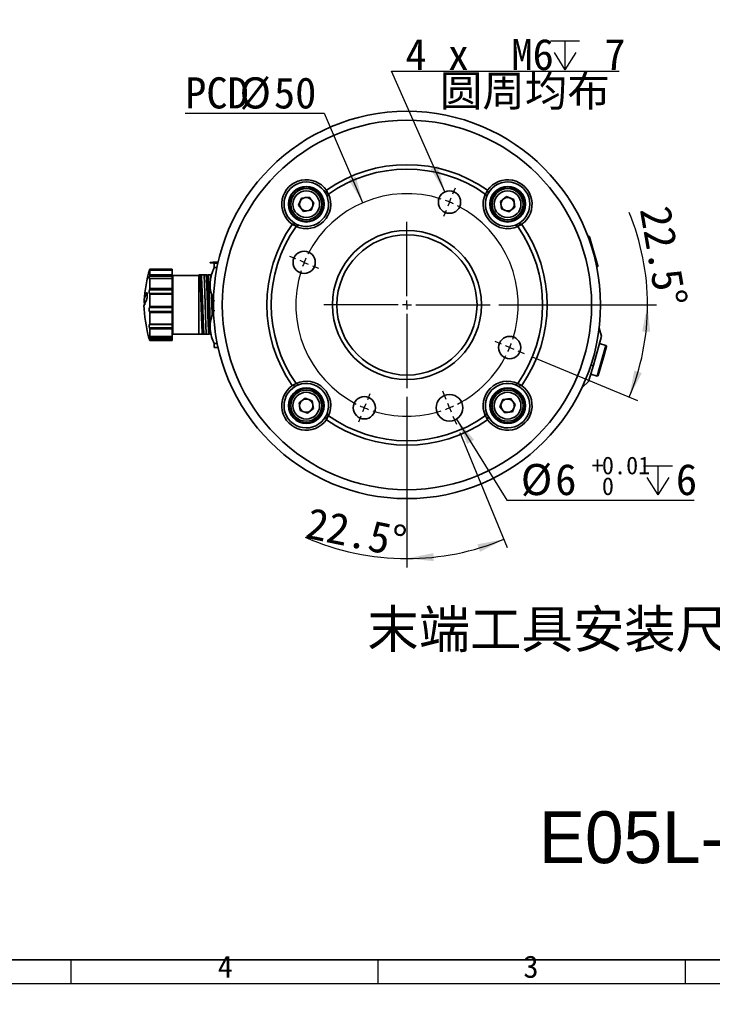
# Model space of a CAD drawing. Header units: millimetres. Extents: x 0 to 297, y 0 to 209.
# Tile 40 of 42: x 153 to 231, y 0 to 111. Entities that reach past the tile are written whole.
import ezdxf

# ---------------------------------------------------------------- set-up
doc = ezdxf.new("R2010")
doc.units = ezdxf.units.MM
doc.layers.add('图层0', color=7, linetype='Continuous')
doc.layers.add('细实线', color=7, linetype='Continuous')
doc.layers.add('粗实线', color=7, linetype='Continuous', lineweight=50)
doc.styles.add('SLDTEXTSTYLE0', font='SIMSUN.TTC')
doc.styles.add('SLDTEXTSTYLE3', font='仿宋_GB2312')
doc.styles.add('SLDTEXTSTYLE4', font='Algerian', dxfattribs={"bigfont": 'bigfont'})
doc.styles.add('SLDTEXTSTYLE5', font='SIMSUN.TTC', dxfattribs={"bigfont": 'bigfont'})
doc.styles.add('SLDTEXTSTYLE6', font='仿宋_GB2312', dxfattribs={"bigfont": 'bigfont'})
doc.dimstyles.new('SLDDIMSTYLE10', dxfattribs={"dimtxt": 3.5, "dimasz": 3, "dimexe": 0, "dimexo": 0.0625, "dimgap": 0.875, "dimtad": 0, "dimtih": 1, "dimtoh": 1, "dimdec": 6, "dimlfac": 2, "dimrnd": 1e-09, "dimzin": 12, "dimdsep": 46, "dimtxsty": 'SLDTEXTSTYLE0', "dimblk1": 'NONE', "dimblk2": 'NONE', "dimsah": 1, "dimcen": 0, "dimadec": 0, "dimazin": 3, "dimtfac": 1, "dimtmove": 0, "dimatfit": 3, "dimldrblk": 'NONE', "dimfxl": 0, "dimfrac": 2, "dimtolj": 1, "dimtzin": 12, "dimarcsym": 0})
doc.dimstyles.new('SLDDIMSTYLE11', dxfattribs={"dimtxt": 3.5, "dimasz": 3, "dimexe": 0, "dimexo": 0.0625, "dimgap": 0.875, "dimtad": 2, "dimdec": 4, "dimlfac": 2, "dimzin": 12, "dimdsep": 46, "dimtxsty": 'SLDTEXTSTYLE0', "dimsah": 1, "dimcen": 0.09, "dimadec": 1, "dimazin": 3, "dimtfac": 1, "dimtdec": 1, "dimtofl": 0, "dimtmove": 0, "dimatfit": 3, "dimfxl": 0, "dimfrac": 2, "dimtolj": 1, "dimtzin": 12, "dimarcsym": 0})
doc.dimstyles.new('SLDDIMSTYLE12', dxfattribs={"dimtxt": 3.5, "dimasz": 3, "dimexe": 0, "dimexo": 0.0625, "dimgap": 0.875, "dimtad": 2, "dimdec": 4, "dimlfac": 2, "dimzin": 12, "dimdsep": 46, "dimtxsty": 'SLDTEXTSTYLE0', "dimsah": 1, "dimcen": 0.09, "dimadec": 1, "dimazin": 3, "dimtfac": 1, "dimtdec": 1, "dimtofl": 0, "dimtmove": 0, "dimatfit": 3, "dimfxl": 0, "dimfrac": 2, "dimtolj": 1, "dimtzin": 12, "dimarcsym": 0})
doc.dimstyles.new('SLDDIMSTYLE13', dxfattribs={"dimtxt": 3.5, "dimasz": 3, "dimexe": 0, "dimexo": 0.0625, "dimgap": 0.875, "dimtad": 0, "dimtih": 1, "dimtoh": 1, "dimlfac": 2, "dimrnd": 1e-09, "dimzin": 12, "dimdsep": 46, "dimtxsty": 'SLDTEXTSTYLE0', "dimblk1": 'NONE', "dimblk2": 'NONE', "dimsah": 1, "dimcen": 0, "dimadec": 0, "dimazin": 3, "dimtol": 1, "dimtp": 0.01, "dimtfac": 1, "dimtmove": 0, "dimatfit": 3, "dimldrblk": 'NONE', "dimfxl": 0, "dimfrac": 2, "dimtolj": 1, "dimarcsym": 0})
doc.dimstyles.new('SLDDIMSTYLE7', dxfattribs={"dimtxt": 3.5, "dimasz": 3, "dimexe": 0, "dimexo": 0.0625, "dimgap": 0.875, "dimtad": 0, "dimtih": 1, "dimtoh": 1, "dimlfac": 3, "dimrnd": 1e-09, "dimzin": 12, "dimdsep": 46, "dimtxsty": 'SLDTEXTSTYLE0', "dimblk1": 'NONE', "dimblk2": 'NONE', "dimsah": 1, "dimcen": 0, "dimadec": 0, "dimazin": 3, "dimtol": 1, "dimtp": 0.03, "dimtm": -0.01, "dimtfac": 1, "dimtmove": 0, "dimatfit": 3, "dimldrblk": 'NONE', "dimfxl": 0, "dimfrac": 2, "dimtolj": 1, "dimarcsym": 0})
doc.dimstyles.new('SLDDIMSTYLE8', dxfattribs={"dimtxt": 3.5, "dimasz": 3, "dimexe": 0, "dimexo": 0.0625, "dimgap": 0.875, "dimtad": 0, "dimtih": 1, "dimtoh": 1, "dimlfac": 3, "dimrnd": 1e-09, "dimzin": 12, "dimdsep": 46, "dimtxsty": 'SLDTEXTSTYLE0', "dimblk1": 'NONE', "dimblk2": 'NONE', "dimsah": 1, "dimcen": 0, "dimadec": 0, "dimazin": 3, "dimtfac": 1, "dimtmove": 0, "dimatfit": 3, "dimldrblk": 'NONE', "dimfxl": 0, "dimfrac": 2, "dimtolj": 1, "dimtzin": 12, "dimarcsym": 0})
doc.dimstyles.new('SLDDIMSTYLE9', dxfattribs={"dimtxt": 3.5, "dimasz": 3, "dimexe": 0, "dimexo": 0.0625, "dimgap": 0.875, "dimtad": 0, "dimtih": 1, "dimtoh": 1, "dimlfac": 2, "dimrnd": 1e-09, "dimzin": 12, "dimdsep": 46, "dimtxsty": 'SLDTEXTSTYLE0', "dimblk1": 'NONE', "dimblk2": 'NONE', "dimsah": 1, "dimcen": 0, "dimadec": 0, "dimazin": 3, "dimtfac": 1, "dimtmove": 0, "dimatfit": 3, "dimldrblk": 'NONE', "dimfxl": 0, "dimfrac": 2, "dimtolj": 1, "dimtzin": 12, "dimarcsym": 0})

# ---------------------------------------------------------------- blocks, each defined once
blk = doc.blocks.new('SW_SYMBOL_HOLE_DEPTH')
at = {"layer": '图层0', "color": 0}
for p, q in [((0, 875), (800, 875)), ((400, 875), (400, 75)), ((100, 555), (400, 75)), ((700, 555), (400, 75))]:
    blk.add_line(p, q, dxfattribs=at)
blk = doc.blocks.new('_D_22')
at = {"layer": '图层0'}
blk.add_line((190.52, 127.2), (169.47, 127.2), dxfattribs=at)
at = {"layer": '图层0', "xscale": 0.004072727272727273, "yscale": 0.004072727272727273, "zscale": 0.004072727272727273}
blk.add_blockref('SW_SYMBOL_HOLE_DEPTH', (183.23, 127.49), dxfattribs=at)
at = {"layer": '图层0', "attachment_point": 1, "style": 'SLDTEXTSTYLE0'}
for s, insert, char_height in [('+', (177.41, 132.1), 2), ('0.03', (178.58, 132.1), 2), ('%%c', (169.47, 131.27), 3.5), ('4', (173.34, 131.27), 3.5), ('6', (186.9, 131.27), 3.5), ('+', (177.41, 129.77), 2), ('0.01', (178.58, 129.77), 2)]:
    blk.add_mtext(s, dxfattribs=dict(at, insert=insert, char_height=char_height))
blk = doc.blocks.new('_None')
blk = doc.blocks.new('_D_23')
at = {"layer": '图层0'}
blk.add_line((232.32, 127.55), (258.14, 127.55), dxfattribs=at)
at = {"layer": '图层0', "char_height": 3.5, "attachment_point": 1}
for s, insert, style in [('6-', (233.9, 130.62), 'SLDTEXTSTYLE0'), ('%%c', (237.98, 130.62), 'SLDTEXTSTYLE0'), ('6.6', (241.85, 130.62), 'SLDTEXTSTYLE0'), (' 贯穿', (247.96, 130.62), 'SLDTEXTSTYLE5'), ('圆周均布', (237.88, 126.55), 'SLDTEXTSTYLE5')]:
    blk.add_mtext(s, dxfattribs=dict(at, insert=insert, style=style))
blk = doc.blocks.new('_D_24')
at = {"layer": '图层0'}
blk.add_line((187.71, 100.04), (172.07, 100.04), dxfattribs=at)
at = {"layer": '图层0', "char_height": 3.5, "attachment_point": 1, "style": 'SLDTEXTSTYLE0'}
for s, insert in [('PCD', (172.07, 104.11)), ('%%c', (178.18, 104.11)), ('50', (182.05, 104.11))]:
    blk.add_mtext(s, dxfattribs=dict(at, insert=insert))
blk = doc.blocks.new('_D_25')
at = {"layer": '图层0'}
blk.add_line((195.24, 104.79), (220.86, 104.79), dxfattribs=at)
at = {"layer": '图层0', "xscale": 0.004072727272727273, "yscale": 0.004072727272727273, "zscale": 0.004072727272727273}
blk.add_blockref('SW_SYMBOL_HOLE_DEPTH', (213.12, 104.64), dxfattribs=at)
at = {"layer": '图层0', "char_height": 3.5, "attachment_point": 1}
for s, insert, style in [('4 x  M6 ', (196.83, 108.43), 'SLDTEXTSTYLE0'), (' 7', (216.79, 108.43), 'SLDTEXTSTYLE0'), ('圆周均布', (200.7, 104.36), 'SLDTEXTSTYLE5')]:
    blk.add_mtext(s, dxfattribs=dict(at, insert=insert, style=style))
blk = doc.blocks.new('_D_26')
at = {"layer": '图层0'}
for p, q in [((207.33, 78.54), (225.03, 78.54)), ((211.08, 72.71), (222.9, 67.81))]:
    blk.add_line(p, q, dxfattribs=at)
for start, end in [(0, 22.5532), (337.5, 0)]:
    blk.add_arc((196.99, 78.54), 27.04, start, end, dxfattribs=at)
for points in [[(224.03, 78.54), (223.42, 75.57), (224.32, 75.52)], [(221.98, 68.2), (223.39, 70.88), (222.54, 71.18)]]:
    blk.add_solid(points, dxfattribs=at)
at = {"layer": '图层0', "insert": (226.61, 89.87), "char_height": 3.5, "attachment_point": 1, "rotation": 279.8195, "style": 'SLDTEXTSTYLE0'}
blk.add_mtext('22.5°', dxfattribs=at)
blk = doc.blocks.new('_D_27')
at = {"layer": '图层0'}
for p, q in [((196.99, 68.21), (196.99, 49.07)), ((202.93, 64.22), (208.27, 51.31))]:
    blk.add_line(p, q, dxfattribs=at)
for start, end in [(246.3511, 270), (270, 292.5)]:
    blk.add_arc((196.99, 78.54), 28.48, start, end, dxfattribs=at)
for points in [[(207.89, 52.23), (204.91, 51.66), (205.21, 50.81)], [(196.99, 50.07), (200.01, 49.77), (199.97, 50.67)]]:
    blk.add_solid(points, dxfattribs=at)
at = {"layer": '图层0', "insert": (186.13, 55.85), "char_height": 3.5, "attachment_point": 1, "rotation": 348.4611, "style": 'SLDTEXTSTYLE0'}
blk.add_mtext('22.5°', dxfattribs=at)
blk = doc.blocks.new('_D_28')
at = {"layer": '图层0'}
blk.add_line((208.21, 56.62), (229.26, 56.62), dxfattribs=at)
at = {"layer": '图层0', "xscale": 0.004072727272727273, "yscale": 0.004072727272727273, "zscale": 0.004072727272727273}
blk.add_blockref('SW_SYMBOL_HOLE_DEPTH', (223.56, 56.91), dxfattribs=at)
at = {"layer": '图层0', "attachment_point": 1, "style": 'SLDTEXTSTYLE0'}
for s, insert, char_height in [('%%c', (209.79, 60.69), 3.5), ('+', (217.74, 61.52), 2), ('0.01', (218.9, 61.52), 2), ('6', (213.66, 60.69), 3.5), ('6', (227.22, 60.69), 3.5), ('0', (218.9, 59.19), 2)]:
    blk.add_mtext(s, dxfattribs=dict(at, insert=insert, char_height=char_height))
blk = doc.blocks.new('SW_CENTERMARKSYMBOL_1')
at = {"layer": '图层0', "color": 0}
for p, q in [((16.71, 7.69), (17, 8.38)), ((16.33, 6.76), (16.14, 6.3)), ((16.33, 6.76), (16.52, 7.23)), ((15.95, 5.84), (15.66, 5.15)), ((11.55, -3.78), (11.55, 4.56)), ((-0.92, 0.38), (-1.62, 0.67)), ((0, 0), (-0.46, 0.19)), ((0, 0), (0.46, -0.19)), ((0.92, -0.38), (1.62, -0.67)), ((11.55, -4.78), (11.55, -4.28)), ((10.55, -4.78), (2.21, -4.78)), ((11.55, -4.78), (11.05, -4.78)), ((11.55, -4.78), (11.55, -5.28)), ((11.55, -4.78), (12.05, -4.78)), ((12.55, -4.78), (20.89, -4.78)), ((11.55, -5.78), (11.55, -14.12)), ((22.17, -9.18), (21.48, -8.9)), ((23.1, -9.57), (22.64, -9.38)), ((23.1, -9.57), (23.56, -9.76)), ((24.02, -9.95), (24.71, -10.24)), ((7.15, -15.41), (7.43, -14.72)), ((15.95, -15.41), (15.57, -14.48)), ((6.76, -16.33), (6.57, -16.79)), ((6.76, -16.33), (6.96, -15.87)), ((16.33, -16.33), (16.14, -15.87)), ((16.33, -16.33), (16.52, -16.79)), ((6.38, -17.26), (6.1, -17.95)), ((16.71, -17.26), (17.1, -18.18))]:
    blk.add_line(p, q, dxfattribs=at)
for start, end in [(72.0837, 152.9163), (67.5, 69.7918), (65.2082, 67.5), (342.0837, 62.9163), (157.5, 159.7918), (155.2082, 157.5), (162.0837, 242.9163), (335.2082, 337.5), (337.5, 339.7918), (297.0837, 332.9163), (245.2082, 247.5), (247.5, 249.7918), (290.2082, 292.5), (292.5, 294.7918), (252.0837, 287.9163)]:
    blk.add_arc((11.55, -4.78), 12.5, start, end, dxfattribs=at)

msp = doc.modelspace()

# ---------------------------------------------------------------- linework, layer by layer
at = {"color": 7, "linetype": 'Continuous', "lineweight": 35}
for p, q in [((188.01665111, 90.74746925), (187.87608423, 91.05297715)), ((187.93541662, 91.42812792), (187.87608455, 91.05297835)), ((187.93541662, 91.42812792), (187.95032004, 91.43859339)), ((187.95032002, 91.43859339), (188.15827382, 90.99977279)), ((188.1582738, 90.99977281), (188.01665175, 90.74746905)), ((188.1582738, 90.99977277), (188.18528127, 90.99250507)), ((205.80289223, 90.99250507), (205.82989969, 90.99977277)), ((205.82989968, 90.99977279), (206.03785348, 91.43859339)), ((205.8298997, 90.99977281), (205.97152175, 90.74746905)), ((206.11208927, 91.05297715), (205.97152239, 90.74746925)), ((206.03785346, 91.43859339), (206.05275688, 91.42812792)), ((206.05275688, 91.42812792), (206.11208911, 91.05297733)), ((207.50316196, 90.17787957), (208.18283028, 90.71458338)), ((208.18283028, 90.71458338), (208.98746357, 90.39432525)), ((184.82341632, 89.73265647), (185.14367445, 90.53728976)), ((185.36012012, 89.05298815), (184.82341632, 89.73265647)), ((185.14367445, 90.53728976), (186.00063638, 90.66225473)), ((186.00063638, 90.66225473), (186.53734018, 89.98258641)), ((186.53734018, 89.98258641), (186.21708205, 89.17795312)), ((207.62812693, 89.32091764), (207.50316196, 90.17787957)), ((208.98746357, 90.39432525), (209.11242854, 89.53736331)), ((186.21708205, 89.17795312), (185.36012012, 89.05298815)), ((208.43276022, 89.00065951), (207.62812693, 89.32091764)), ((209.11242854, 89.53736331), (208.43276022, 89.00065951)), ((184.5382269, 87.37972588), (184.0994063, 87.58767967)), ((184.09940631, 87.58767965), (184.10987178, 87.60258307)), ((184.48502134, 87.66191514), (184.10987178, 87.60258307)), ((184.48502254, 87.66191547), (184.79053044, 87.52134858)), ((184.53822688, 87.37972589), (184.79053064, 87.52134794)), ((184.54549462, 87.35271842), (184.53822692, 87.37972589)), ((209.19764285, 87.52134794), (209.44994662, 87.37972589)), ((209.19764306, 87.52134858), (209.50315096, 87.66191547)), ((209.44994658, 87.37972589), (209.44267888, 87.35271842)), ((209.8887672, 87.58767967), (209.4499466, 87.37972588)), ((209.50315114, 87.6619153), (209.87830172, 87.60258307)), ((209.87830172, 87.60258307), (209.88876719, 87.58767965)), ((217.29129343, 86.35973385), (217.2912678, 86.3597265)), ((217.40303608, 86.25562023), (217.33810077, 86.23700033)), ((217.52672599, 86.1870578), (217.75145103, 85.40334846)), ((217.75145103, 85.40334846), (218.45700206, 82.94279958)), ((217.82400803, 84.80310119), (217.8239957, 84.80309765)), ((175.77940258, 83.33971063), (175.34408675, 83.33971063)), ((175.34408675, 83.24590984), (175.75841569, 83.24590984)), ((175.34408675, 83.24590984), (175.34408675, 82.73783856)), ((170.59408675, 82.45951451), (168.07157505, 82.45951451)), ((170.59408675, 82.45266006), (168.09304076, 82.45266006)), ((170.59408675, 82.54391294), (168.09408675, 82.54391294)), ((168.09408675, 82.53952277), (168.09408675, 82.54391294)), ((168.09408675, 82.53952277), (170.59408675, 82.53952277)), ((168.09408675, 81.91053474), (168.09408675, 82.45032024)), ((170.59408675, 82.45032024), (168.09408675, 82.45032024)), ((168.09408675, 81.91053474), (170.59408675, 81.91053474)), ((170.59408675, 82.53952277), (170.59408675, 82.54391294)), ((170.59408675, 82.53952277), (170.59408675, 82.45951451)), ((170.59408675, 82.45032024), (170.59408675, 82.45951451)), ((170.59408675, 82.45266006), (170.59408675, 82.45032024)), ((170.59408675, 81.91053474), (170.59408675, 82.45032024)), ((170.59408675, 81.91053474), (170.59408675, 81.79458571)), ((173.59408675, 81.84391294), (170.69408675, 81.84391294)), ((170.69408675, 81.84391294), (170.69408675, 75.24391294)), ((173.59408675, 81.94391294), (173.70511424, 81.94391294)), ((173.70511424, 81.94391294), (173.87776397, 81.94391294)), ((174.51290187, 81.94391294), (174.56996857, 81.94391294)), ((174.95406239, 81.94391266), (174.96852547, 81.64029381)), ((175.6522619, 82.73783856), (175.34408675, 82.73783856)), ((218.32350432, 82.80048977), (218.38843963, 82.81910967)), ((170.59408675, 81.79458571), (168.07157505, 81.79458571)), ((170.59408675, 81.52302644), (168.08607035, 81.52302644)), ((168.09408675, 80.37946313), (168.09408675, 81.49684986)), ((170.59408675, 81.49684986), (168.09408675, 81.49684986)), ((170.59408675, 81.52302644), (170.59408675, 81.79458571)), ((170.59408675, 81.52302644), (170.59408675, 81.49684986)), ((170.59408675, 80.37946313), (170.59408675, 81.49684986)), ((170.69408675, 81.41891294), (170.59408675, 81.41891294)), ((170.66908675, 81.54391294), (170.66908675, 81.42704804)), ((170.66908675, 81.42704804), (170.69408675, 81.42704804)), ((173.59747227, 81.41891294), (173.59408675, 81.41891294)), ((170.59408675, 80.25864176), (168.07157505, 80.25864176)), ((170.59408675, 79.82193668), (168.07318501, 79.82193668)), ((168.09408675, 80.37946313), (170.59408675, 80.37946313)), ((168.09408675, 78.35655732), (168.09408675, 79.75214242)), ((170.59408675, 79.75214242), (168.09408675, 79.75214242)), ((170.59408675, 80.37946313), (170.59408675, 80.25864176)), ((170.59408675, 79.82193668), (170.59408675, 80.25864176)), ((170.59408675, 79.82193668), (170.59408675, 79.75214242)), ((170.59408675, 78.35655732), (170.59408675, 79.75214242)), ((170.66908675, 79.71610633), (170.69408675, 79.70633805)), ((170.59408675, 78.26323761), (168.07157505, 78.26323761)), ((168.07157505, 77.79463418), (170.59408675, 77.79463418)), ((168.09408675, 78.35655732), (170.59408675, 78.35655732)), ((168.09408675, 76.3838533), (168.09408675, 77.68369087)), ((170.59408675, 77.68369087), (168.09408675, 77.68369087)), ((170.59408675, 78.35655732), (170.59408675, 78.26323761)), ((170.59408675, 77.79463418), (170.59408675, 78.26323761)), ((170.59408675, 77.79463418), (170.59408675, 77.68369087)), ((170.59408675, 76.3838533), (170.59408675, 77.68369087)), ((168.08034026, 76.3378548), (170.59408675, 76.3378548)), ((168.09408675, 76.3838533), (170.59408675, 76.3838533)), ((170.59408675, 76.3838533), (170.59408675, 76.3378548)), ((170.59408675, 75.96827931), (170.59408675, 76.3378548)), ((168.07157505, 75.96827931), (170.59408675, 75.96827931)), ((168.09408675, 74.98993552), (168.09408675, 75.84573512)), ((170.59408675, 75.84573512), (168.09408675, 75.84573512)), ((170.59408675, 75.96827931), (170.59408675, 75.84573512)), ((170.59408675, 74.98993552), (170.59408675, 75.84573512)), ((170.59408675, 75.66891294), (170.69408675, 75.66891294)), ((170.66908675, 75.66891294), (170.66908675, 75.56213257)), ((170.69408675, 75.24391294), (173.59408675, 75.24391294)), ((173.59408675, 75.66891294), (173.64569456, 75.66891294)), ((174.01096407, 75.24391294), (173.59408675, 75.24391294)), ((174.1836138, 75.24391294), (174.01096407, 75.24391294)), ((174.87583057, 75.24391239), (174.81874741, 75.24391239)), ((218.61216209, 75.93406264), (218.56757406, 75.77856569)), ((218.61216209, 75.93406264), (218.58778084, 75.94105385)), ((218.87228305, 75.02723461), (218.61216209, 75.93406264)), ((168.07157505, 74.83206339), (170.59408675, 74.83206339)), ((168.09037566, 74.97878496), (170.59408675, 74.97878496)), ((168.09408675, 74.98993552), (170.59408675, 74.98993552)), ((168.09408675, 74.54391294), (168.09408675, 74.73075395)), ((170.59408675, 74.73075395), (168.09408675, 74.73075395)), ((168.09408675, 74.54391294), (170.59408675, 74.54391294)), ((170.59408675, 74.98993552), (170.59408675, 74.97878496)), ((170.59408675, 74.83206339), (170.59408675, 74.97878496)), ((170.59408675, 74.83206339), (170.59408675, 74.73075395)), ((170.59408675, 74.54391294), (170.59408675, 74.73075395)), ((175.34408675, 74.2196209), (175.67829452, 74.2196209)), ((175.34408675, 74.2196209), (175.34408675, 73.74811526)), ((218.87228305, 75.02723461), (217.94391448, 71.78962865)), ((218.35711284, 74.45867838), (218.35699025, 74.45871354)), ((219.34970133, 73.99307886), (218.63454583, 74.1981464)), ((175.77940258, 73.74811526), (175.34408675, 73.74811526)), ((219.41826376, 73.86938895), (219.06527321, 72.63836463)), ((219.06527321, 72.63836463), (218.48798768, 70.62513073)), ((217.94391448, 71.78962865), (217.41140507, 69.93254762)), ((184.0994063, 69.50014621), (184.5382269, 69.70810001)), ((184.79053099, 69.56647776), (184.53822688, 69.7081)), ((184.53822692, 69.7081), (184.54549462, 69.73510746)), ((209.19764251, 69.56647776), (209.44994662, 69.7081)), ((209.44267888, 69.73510746), (209.44994658, 69.7081)), ((209.4499466, 69.70810001), (209.8887672, 69.50014621)), ((216.71026433, 69.30135694), (217.41140507, 69.93254762)), ((217.28377161, 70.70866002), (217.28393034, 70.7086145)), ((217.64914229, 70.76163583), (218.36429778, 70.5565683)), ((184.10987178, 69.48524281), (184.09940631, 69.50014623)), ((184.48502134, 69.42591075), (184.10987178, 69.48524281)), ((184.79053044, 69.5664773), (184.48502254, 69.42591042)), ((209.50315096, 69.42591042), (209.19764306, 69.5664773)), ((209.87830172, 69.48524281), (209.50315216, 69.42591075)), ((209.88876719, 69.50014623), (209.87830172, 69.48524281)), ((216.68588309, 69.30834815), (216.71026433, 69.30135694)), ((216.75485237, 69.45685389), (216.71026433, 69.30135694)), ((184.87574496, 67.55046257), (185.55541328, 68.08716638)), ((185.00070993, 66.69350064), (184.87574496, 67.55046257)), ((185.55541328, 68.08716638), (186.36004657, 67.76690825)), ((186.36004657, 67.76690825), (186.48501154, 66.90994631)), ((207.45083331, 67.10523948), (207.77109144, 67.90987276)), ((207.77109144, 67.90987276), (208.62805338, 68.03483773)), ((208.62805338, 68.03483773), (209.16475718, 67.35516941)), ((185.80534322, 66.37324251), (185.00070993, 66.69350064)), ((186.48501154, 66.90994631), (185.80534322, 66.37324251)), ((207.98753712, 66.42557115), (207.45083331, 67.10523948)), ((208.84449905, 66.55053612), (207.98753712, 66.42557115)), ((209.16475718, 67.35516941), (208.84449905, 66.55053612)), ((187.87608423, 66.03484874), (188.01665111, 66.34035664)), ((187.93541662, 65.65969797), (187.87608439, 66.03484855)), ((187.95032004, 65.6492325), (187.93541662, 65.65969797)), ((188.15827382, 66.0880531), (187.95032002, 65.64923249)), ((188.1582738, 66.08805308), (188.01665175, 66.34035684)), ((188.18528127, 66.09532081), (188.1582738, 66.08805312)), ((205.82989969, 66.08805312), (205.80289223, 66.09532081)), ((206.03785348, 65.64923249), (205.82989968, 66.0880531)), ((205.97152175, 66.34035684), (205.8298997, 66.08805308)), ((205.97152239, 66.34035664), (206.11208927, 66.03484874)), ((206.05275688, 65.65969797), (206.03785346, 65.6492325)), ((206.11208911, 66.03484855), (206.05275688, 65.65969797))]:
    msp.add_line(p, q, dxfattribs=at)
at = {"color": 8, "linetype": 'Continuous', "lineweight": 35}
for p, q in [((217.64107816, 85.42546885), (217.40303608, 86.25562023)), ((217.7608536, 85.00776226), (217.64107816, 85.42546885)), ((218.38843963, 82.81910967), (218.1771971, 83.55579994)), ((167.78245483, 79.89133169), (167.72608349, 79.89133169)), ((218.97579282, 72.68910494), (219.34970133, 73.99307886)), ((218.36429778, 70.5565683), (218.97579282, 72.68910494)), ((217.94391448, 71.78962865), (217.65646043, 71.75209332))]:
    msp.add_line(p, q, dxfattribs=at)
at = {"color": 7, "linetype": 'Continuous', "lineweight": 35, "flags": 128}
msp.add_lwpolyline([(218.51637634, 81.67536528), (218.56739481, 81.30205041), (218.61076595, 80.93851589)], dxfattribs=at)
at = {"color": 7, "linetype": 'Continuous', "lineweight": 35}
for centre, radius in [((196.99408675, 78.54391294), 21.75), ((196.99408675, 78.54391294), 20.75), ((185.68037825, 89.85762144), 2), ((185.68037825, 89.85762144), 1.9330127), ((208.30779525, 89.85762144), 2), ((208.30779525, 89.85762144), 1.9330127), ((185.68037825, 89.85762144), 1.75), ((185.68037825, 89.85762144), 1.5), ((201.77762965, 90.0924071), 1.25), ((208.30779525, 89.85762144), 1.75), ((208.30779525, 89.85762144), 1.5), ((196.99408675, 78.54391294), 8.375), ((196.99408675, 78.54391294), 7.875), ((185.44559259, 83.32745585), 1.25), ((208.54258091, 73.76037004), 1.25), ((185.68037825, 67.23020444), 2), ((185.68037825, 67.23020444), 1.9330127), ((185.68037825, 67.23020444), 1.75), ((185.68037825, 67.23020444), 1.5), ((208.30779525, 67.23020444), 2), ((208.30779525, 67.23020444), 1.9330127), ((208.30779525, 67.23020444), 1.75), ((208.30779525, 67.23020444), 1.5), ((192.21054384, 66.99541879), 1.25), ((201.77762965, 66.99541879), 1.5)]:
    msp.add_circle(centre, radius, dxfattribs=at)
for centre, radius, start, end in [((196.99408675, 78.54391294), 15.75, 54.95585449, 125.0441455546), ((196.99408675, 78.54391294), 15.25, 54.7162179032, 125.2837820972), ((185.68037825, 89.85762144), 2.75, 34.8552057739, 235.1447942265), ((185.68037825, 89.85762144), 2.5, 28.5641366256, 241.4358633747), ((208.30779525, 89.85762144), 2.75, 304.8552057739, 145.1447942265), ((208.30779525, 89.85762144), 2.5, 298.5641366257, 151.4358633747), ((185.68037825, 89.85762144), 2.75, 245.6263884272, 24.3736115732), ((185.68037825, 89.85762144), 2.5, 249.1489879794, 20.851012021), ((208.30779525, 89.85762144), 2.75, 155.6263884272, 294.3736115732), ((208.30779525, 89.85762144), 2.5, 159.1489879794, 290.851012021), ((185.68037825, 89.85762144), 0.75, 158.2965788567, 218.2965788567), ((185.68037825, 89.85762144), 0.75, 98.2965788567, 158.2965788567), ((185.68037825, 89.85762144), 0.75, 38.2965788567, 98.2965788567), ((185.68037825, 89.85762144), 0.75, 278.2965788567, 338.2965788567), ((185.68037825, 89.85762144), 0.75, 338.2965788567, 38.2965788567), ((208.30779525, 89.85762144), 0.75, 128.2965788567, 188.2965788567), ((208.30779525, 89.85762144), 0.75, 188.2965788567, 248.2965788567), ((208.30779525, 89.85762144), 0.75, 68.2965788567, 128.2965788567), ((208.30779525, 89.85762144), 0.75, 8.2965788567, 68.2965788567), ((208.30779525, 89.85762144), 0.75, 308.2965788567, 8.2965788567), ((185.68037825, 89.85762144), 0.75, 218.2965788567, 278.2965788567), ((208.30779525, 89.85762144), 0.75, 248.2965788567, 308.2965788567), ((196.99408675, 78.54391294), 15.75, 144.95585449, 215.0441455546), ((196.99408675, 78.54391294), 15.75, 324.95585449, 35.0441455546), ((196.99408675, 78.54391294), 15.25, 144.7162179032, 215.2837820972), ((196.99408675, 78.54391294), 15.25, 324.7162179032, 35.2837820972), ((217.43059982, 86.15949406), 0.1, 16.0000000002, 106.0000000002), ((218.36087589, 82.91523584), 0.1, 286.0000000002, 16.0000000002), ((182.43917358, 78.16002383), 15, 163.0067360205, 176.7731042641), ((182.43917358, 78.92780205), 15, 183.2311650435, 196.9932639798), ((219.32213759, 73.89695269), 0.1, 344.0000000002, 74.0000000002), ((185.68037825, 67.23020444), 2.75, 335.6263884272, 114.3736115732), ((185.68037825, 67.23020444), 2.5, 339.1489879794, 110.8510086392), ((208.30779525, 67.23020444), 2.75, 65.6263884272, 204.3736115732), ((208.30779525, 67.23020444), 2.5, 69.1489913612, 200.851012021), ((218.39186151, 70.65269447), 0.1, 254.0000000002, 344.0000000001), ((185.68037825, 67.23020444), 2.75, 124.8552057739, 325.1447942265), ((185.68037825, 67.23020444), 2.5, 118.5641366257, 331.4358633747), ((208.30779525, 67.23020444), 2.75, 214.8552057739, 55.1447942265), ((208.30779525, 67.23020444), 2.5, 208.5641366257, 61.4358633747), ((185.68037825, 67.23020444), 0.75, 128.2965788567, 188.2965788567), ((185.68037825, 67.23020444), 0.75, 68.2965788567, 128.2965788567), ((185.68037825, 67.23020444), 0.75, 8.2965788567, 68.2965788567), ((208.30779525, 67.23020444), 0.75, 158.2965788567, 218.2965788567), ((208.30779525, 67.23020444), 0.75, 98.2965788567, 158.2965788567), ((208.30779525, 67.23020444), 0.75, 38.2965788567, 98.2965788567), ((208.30779525, 67.23020444), 0.75, 338.2965788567, 38.2965788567), ((185.68037825, 67.23020444), 0.75, 188.2965788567, 248.2965788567), ((185.68037825, 67.23020444), 0.75, 248.2965788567, 308.2965788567), ((185.68037825, 67.23020444), 0.75, 308.2965788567, 8.2965788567), ((208.30779525, 67.23020444), 0.75, 218.2965788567, 278.2965788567), ((208.30779525, 67.23020444), 0.75, 278.2965788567, 338.2965788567), ((196.99408675, 78.54391294), 15.75, 234.95585449, 305.0441455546), ((196.99408675, 78.54391294), 15.25, 234.7162179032, 305.2837820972)]:
    msp.add_arc(centre, radius, start, end, dxfattribs=at)
for points, knots in [([(211.01184155, 85.66963695), (211.01020828, 85.67781401), (211.00821696, 85.68778371), (211.01068613, 85.68219778), (211.01113011, 85.68119339)], [0, 0, 0, 0, 0.8201917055, 1, 1, 1, 1]), ([(175.34408675, 83.24590984), (175.22428324, 83.25280464), (174.98103281, 83.26680391), (174.83751775, 83.28863247), (174.90683231, 83.31035926), (175.11255833, 83.32714742), (175.28974442, 83.3367619), (175.34408675, 83.33971063)], [0, 0, 0, 0, 0.22836771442, 0.46368043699, 0.67849487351, 0.90139554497, 1, 1, 1, 1]), ([(218.17474122, 83.48783612), (218.16229866, 83.54061431), (218.14136989, 83.62938895), (218.11491718, 83.73766843), (218.09731674, 83.80864098), (218.0882588, 83.84471007), (218.08702788, 83.84960207), (218.08651031, 83.851659)], [0, 0, 0, 0, 0.2797043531, 0.4704718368, 0.6610507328, 0.8574824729, 1, 1, 1, 1]), ([(218.21856017, 83.29619954), (218.21144475, 83.32779187), (218.20075766, 83.37524235), (218.18603858, 83.43928296), (218.17851139, 83.47163288), (218.17474122, 83.48783612)], [0, 0, 0, 0, 0.4985835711, 0.748853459, 1, 1, 1, 1]), ([(168.07157505, 82.45951451), (168.0704422, 82.45566398), (168.06095086, 82.42340296), (168.04464883, 82.36612123), (168.02743477, 82.30123558), (168.02304989, 82.27960656), (168.02090658, 82.2690344)], [0, 0, 0, 0, 0.04451132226, 0.37293039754, 0.69349142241, 1, 1, 1, 1]), ([(168.02121537, 82.26083236), (168.02121105, 82.26031452), (168.02117645, 82.2561714), (168.0287935, 82.27365058), (168.04360869, 82.31318399), (168.0596061, 82.36050573), (168.06946069, 82.39087535), (168.07157505, 82.39739132)], [0, 0, 0, 0, 0.0408623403, 0.3269294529, 0.617142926, 0.917855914, 1, 1, 1, 1]), ([(168.07157505, 82.45951451), (168.07480152, 82.470513), (168.08125806, 82.49252219), (168.08871808, 82.51869686), (168.09331448, 82.53549539), (168.09384571, 82.53826577), (168.09408675, 82.53952277)], [0, 0, 0, 0, 0.2646085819, 0.5295111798, 0.786527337, 1, 1, 1, 1]), ([(168.09408675, 82.45032024), (168.09377702, 82.45165105), (168.09315777, 82.45431182), (168.08833372, 82.44473003), (168.08112502, 82.4262012), (168.07484474, 82.40725516), (168.07157505, 82.39739132)], [0, 0, 0, 0, 0.2426144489, 0.485073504, 0.7319149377, 1, 1, 1, 1]), ([(168.07157505, 81.79458571), (168.07480152, 81.80580491), (168.08125806, 81.82825578), (168.08871808, 81.86276757), (168.09331448, 81.89177009), (168.09384571, 81.90467807), (168.09408675, 81.91053474)], [0, 0, 0, 0, 0.2646085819, 0.5295111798, 0.786527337, 1, 1, 1, 1]), ([(173.59408675, 81.94391294), (173.59408675, 81.8254026), (173.59408675, 81.58203223), (173.59408675, 80.80967338), (173.59408675, 79.82355353), (173.59408675, 78.72181936), (173.59408675, 77.60267995), (173.59408675, 76.56383414), (173.59408675, 75.70939425), (173.59408675, 75.39635089), (173.59408675, 75.24391294)], [0, 0, 0, 0, 0.1217386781, 0.25, 0.3782613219, 0.5, 0.6217386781, 0.75, 0.8782613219, 1, 1, 1, 1]), ([(174.20406159, 81.94391294), (174.17400975, 81.94391294), (174.09199687, 81.94391294), (173.97471013, 81.94391294), (173.91011726, 81.94391294), (173.87776397, 81.94391294)], [0, 0, 0, 0, 0.2240048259, 0.6113194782, 1, 1, 1, 1]), ([(174.43245388, 81.94391294), (174.40364926, 81.94391294), (174.36037352, 81.94391294), (174.27646755, 81.94391294), (174.22819675, 81.94391294), (174.20404925, 81.94391294)], [0, 0, 0, 0, 0.4986830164, 0.7492157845, 1, 1, 1, 1]), ([(174.20405178, 81.94390754), (174.21392959, 81.74924442), (174.23368511, 81.35992022), (174.26331884, 80.5474432), (174.29295273, 79.62701719), (174.32258602, 78.63641176), (174.35221902, 77.64014552), (174.38185263, 76.7029434), (174.41148627, 75.86419505), (174.43124204, 75.45068121), (174.44111989, 75.24392499)], [0, 0, 0, 0, 0.1249996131, 0.2499979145, 0.3749966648, 0.4999985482, 0.6250018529, 0.7500028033, 0.8750018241, 1, 1, 1, 1]), ([(174.43245152, 81.94391229), (174.44474783, 81.80723236), (174.46934045, 81.53387259), (174.50622961, 80.75426181), (174.5431187, 79.78824479), (174.5800078, 78.69856877), (174.61689688, 77.59428966), (174.65378596, 76.58555372), (174.69067502, 75.74003413), (174.71526778, 75.40928838), (174.72756415, 75.24391555)], [0, 0, 0, 0, 0.1250002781, 0.2500004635, 0.3750005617, 0.5000005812, 0.6250005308, 0.7500004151, 0.8750002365, 1, 1, 1, 1]), ([(174.43245251, 81.94391294), (174.43997486, 81.94391294), (174.45008799, 81.94391294), (174.47929222, 81.94391294), (174.49696982, 81.94391294), (174.50618589, 81.94391294), (174.51070068, 81.94391294), (174.51290187, 81.94391294)], [0, 0, 0, 0, 0.6412553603, 0.8621113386, 0.9373677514, 0.9694636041, 1, 1, 1, 1]), ([(174.87583057, 75.24391239), (174.86308632, 75.40126508), (174.83759782, 75.71597047), (174.79936507, 76.56555774), (174.76113232, 77.59239074), (174.72289957, 78.72198147), (174.68466682, 79.83351349), (174.64643407, 80.80769251), (174.60820137, 81.57632904), (174.58271283, 81.82138568), (174.56996857, 81.94391387)], [0, 0, 0, 0, 0.1250000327, 0.2500000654, 0.3750000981, 0.5000001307, 0.6250001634, 0.7500001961, 0.8750002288, 1, 1, 1, 1]), ([(174.95407468, 81.94391294), (174.92698083, 81.94391294), (174.85609944, 81.94391294), (174.75376331, 81.94391294), (174.69319001, 81.94391294), (174.66286873, 81.94391294)], [0, 0, 0, 0, 0.2360726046, 0.6175996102, 1, 1, 1, 1]), ([(175.34408675, 78.92161779), (175.22428324, 79.20212779), (174.98103281, 79.77167851), (174.83751775, 80.65975864), (174.90683231, 81.5436982), (175.11255833, 82.22671309), (175.28974442, 82.61787165), (175.34408675, 82.73783856)], [0, 0, 0, 0, 0.2283677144, 0.463680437, 0.6784948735, 0.901395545, 1, 1, 1, 1]), ([(168.07157505, 81.79458571), (168.07044254, 81.79083116), (168.06095399, 81.75937437), (168.0445265, 81.69634923), (168.02785105, 81.61086332), (168.01953678, 81.53935573), (168.01991127, 81.48925705), (168.0283024, 81.46375031), (168.04375107, 81.46445457), (168.0595981, 81.48439292), (168.06945928, 81.50258131), (168.07157505, 81.50648373)], [0, 0, 0, 0, 0.0196109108, 0.1643066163, 0.3055402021, 0.4405825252, 0.5705278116, 0.6986198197, 0.8285684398, 0.9632184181, 1, 1, 1, 1]), ([(168.09408675, 81.49684986), (168.09377702, 81.50344087), (168.09315777, 81.51661866), (168.08833372, 81.52420594), (168.08112502, 81.5223364), (168.07484474, 81.51191132), (168.07157505, 81.50648373)], [0, 0, 0, 0, 0.2426144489, 0.485073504, 0.7319149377, 1, 1, 1, 1]), ([(167.57030682, 78.54391294), (167.5231955, 78.67532262), (167.36217111, 79.12447499), (167.57530602, 79.57360489), (167.72608349, 79.89133169)], [0, 0, 0, 0, 0.2925725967, 1, 1, 1, 1]), ([(167.72608349, 79.89133169), (167.73554256, 79.90537095), (167.75447007, 79.93346335), (167.77946833, 79.91297308), (167.79818339, 79.84761167), (167.80849076, 79.74203083), (167.80950993, 79.61070047), (167.80142525, 79.46818476), (167.78517364, 79.32910536), (167.76234025, 79.20824424), (167.74135676, 79.13797323), (167.7290729, 79.11204958), (167.72608349, 79.10574079)], [0, 0, 0, 0, 0.1098312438, 0.2197711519, 0.3287175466, 0.4357269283, 0.5410065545, 0.6454986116, 0.7504354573, 0.8568444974, 0.9651615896, 1, 1, 1, 1]), ([(168.07157505, 80.25864176), (168.07044254, 80.25598817), (168.06095399, 80.23375556), (168.0445265, 80.18227246), (168.02785105, 80.09738387), (168.01953678, 80.01125275), (168.01991127, 79.93427746), (168.0283024, 79.87308742), (168.04375107, 79.83270292), (168.0595981, 79.82040703), (168.06945928, 79.82151909), (168.07157505, 79.82175769)], [0, 0, 0, 0, 0.0196109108, 0.1643066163, 0.3055402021, 0.4405825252, 0.5705278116, 0.6986198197, 0.8285684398, 0.9632184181, 1, 1, 1, 1]), ([(168.07157505, 80.25864176), (168.07480152, 80.2670755), (168.08125806, 80.28395235), (168.08871808, 80.31755387), (168.09331448, 80.35098917), (168.09384571, 80.37057606), (168.09408675, 80.37946313)], [0, 0, 0, 0, 0.2646085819, 0.5295111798, 0.786527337, 1, 1, 1, 1]), ([(168.09408675, 79.75214242), (168.09377702, 79.76222757), (168.09315777, 79.78239141), (168.08833372, 79.80511474), (168.08112502, 79.82040545), (168.07484474, 79.82129472), (168.07157505, 79.82175769)], [0, 0, 0, 0, 0.2426144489, 0.485073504, 0.7319149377, 1, 1, 1, 1]), ([(175.0395483, 79.72063356), (175.04068635, 79.6856598), (175.05170252, 79.3471212), (175.07259615, 78.63445457), (175.09560328, 77.85437832), (175.10873358, 77.44498293), (175.1119858, 77.34358063)], [0, 0, 0, 0, 0.0471309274, 0.4562174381, 0.8653116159, 1, 1, 1, 1]), ([(167.72608349, 79.10574079), (167.55496572, 78.78705084), (167.3719885, 78.44627383), (167.47288714, 78.10551387), (167.47942677, 78.08342792)], [0, 0, 0, 0, 0.935186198, 1, 1, 1, 1]), ([(168.07157505, 78.26323761), (168.07044254, 78.26239601), (168.06095399, 78.25534479), (168.0445265, 78.22919859), (168.02785105, 78.16765313), (168.01953678, 78.08997725), (168.01991127, 78.00675082), (168.0283024, 77.92627331), (168.04375107, 77.85562104), (168.0595981, 77.81438559), (168.06945928, 77.79812334), (168.07157505, 77.79463418)], [0, 0, 0, 0, 0.0196109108, 0.1643066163, 0.3055402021, 0.4405825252, 0.5705278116, 0.6986198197, 0.8285684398, 0.9632184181, 1, 1, 1, 1]), ([(168.07157505, 78.26323761), (168.07480152, 78.26662608), (168.08125806, 78.27340678), (168.08871808, 78.29709451), (168.09331448, 78.32600364), (168.09384571, 78.34702115), (168.09408675, 78.35655732)], [0, 0, 0, 0, 0.2646085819, 0.5295111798, 0.786527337, 1, 1, 1, 1]), ([(168.09408675, 77.68369087), (168.09377702, 77.69456785), (168.09315777, 77.71631485), (168.08833372, 77.74808555), (168.08112502, 77.77643936), (168.07484474, 77.7884047), (168.07157505, 77.79463418)], [0, 0, 0, 0, 0.2426144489, 0.485073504, 0.7319149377, 1, 1, 1, 1]), ([(175.34408675, 74.2196209), (175.29257354, 74.33006916), (175.11704191, 74.70642239), (174.9111102, 75.37820298), (174.83454226, 76.23991382), (174.98695494, 77.09466816), (175.20394278, 77.65291809), (175.33822652, 77.92995098), (175.34408675, 77.94204087)], [0, 0, 0, 0, 0.09312377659, 0.3173199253, 0.54102711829, 0.76510018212, 0.98974882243, 1, 1, 1, 1]), ([(168.04537674, 76.3552609), (168.03936295, 76.3501054), (168.02759902, 76.34002041), (168.01960027, 76.29001111), (168.01989481, 76.22323991), (168.02830686, 76.14493259), (168.04374978, 76.06297298), (168.05959817, 76.00384004), (168.06945929, 75.97456124), (168.07157505, 75.96827931)], [0, 0, 0, 0, 0.16900168, 0.3305948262, 0.4860888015, 0.6393651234, 0.7948630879, 0.9559867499, 1, 1, 1, 1]), ([(168.07157505, 76.34304019), (168.07043835, 76.34426113), (168.06273696, 76.35253328), (168.0560407, 76.35298198), (168.05033279, 76.35336446)], [0, 0, 0, 0, 0.1475970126, 1, 1, 1, 1]), ([(168.07157505, 76.34304019), (168.07480152, 76.34047545), (168.08125806, 76.33534311), (168.08871808, 76.34276996), (168.09331448, 76.35940673), (168.09384571, 76.37622323), (168.09408675, 76.3838533)], [0, 0, 0, 0, 0.2646085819, 0.5295111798, 0.786527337, 1, 1, 1, 1]), ([(168.09408675, 75.84573512), (168.09377702, 75.85448946), (168.09315777, 75.87199253), (168.08833372, 75.90429766), (168.08112502, 75.93811719), (168.07484474, 75.9579525), (168.07157505, 75.96827931)], [0, 0, 0, 0, 0.2426144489, 0.485073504, 0.7319149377, 1, 1, 1, 1]), ([(174.1836138, 75.24391294), (174.21750612, 75.24391294), (174.26842083, 75.24391294), (174.36196372, 75.24391294), (174.41475681, 75.24391294), (174.4411654, 75.24391294)], [0, 0, 0, 0, 0.4987637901, 0.7492675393, 1, 1, 1, 1]), ([(174.44111632, 75.24391294), (174.46989031, 75.24391294), (174.52743877, 75.24391294), (174.62709752, 75.24391294), (174.68852385, 75.24391294), (174.72756464, 75.24391294)], [0, 0, 0, 0, 0.2670894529, 0.5341833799, 1, 1, 1, 1]), ([(174.9579742, 75.24391294), (174.95022666, 75.24391294), (174.93968505, 75.24391294), (174.90881045, 75.24391294), (174.88981747, 75.24391294), (174.8803443, 75.24391294), (174.8758283, 75.24391294)], [0, 0, 0, 0, 0.61499924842, 0.83679303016, 0.9221968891, 1, 1, 1, 1]), ([(168.07157505, 75.01256485), (168.07044254, 75.01547779), (168.06095399, 75.03988337), (168.0445265, 75.07676231), (168.02785105, 75.10070275), (168.01953678, 75.09453446), (168.01991127, 75.06140671), (168.0283024, 75.00643595), (168.04375107, 74.93507941), (168.0595981, 74.87390561), (168.06945928, 74.83945497), (168.07157505, 74.83206339)], [0, 0, 0, 0, 0.0196109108, 0.1643066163, 0.3055402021, 0.4405825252, 0.5705278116, 0.6986198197, 0.8285684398, 0.9632184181, 1, 1, 1, 1]), ([(168.07157505, 75.01256485), (168.07480152, 75.00473411), (168.08125806, 74.98906394), (168.08871808, 74.97823988), (168.09331448, 74.97814649), (168.09384571, 74.98625602), (168.09408675, 74.98993552)], [0, 0, 0, 0, 0.2646085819, 0.5295111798, 0.786527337, 1, 1, 1, 1]), ([(168.09408675, 74.73075395), (168.09377702, 74.73503992), (168.09315777, 74.74360913), (168.08833372, 74.76779255), (168.08112502, 74.7980159), (168.07484474, 74.82040632), (168.07157505, 74.83206339)], [0, 0, 0, 0, 0.2426144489, 0.485073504, 0.7319149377, 1, 1, 1, 1]), ([(217.2844391, 70.71038873), (217.28432576, 70.71009476), (217.28396896, 70.70916922), (217.29222489, 70.73057801), (217.31131766, 70.78013199), (217.33330057, 70.83814912), (217.33629871, 70.84606178)], [0, 0, 0, 0, 0.1354360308, 0.4263970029, 0.9217692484, 1, 1, 1, 1]), ([(217.33629871, 70.84606178), (217.3492407, 70.88038406), (217.37521405, 70.94926561), (217.42192897, 71.07579648), (217.45065517, 71.15536814), (217.46092095, 71.18380439)], [0, 0, 0, 0, 0.38958382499, 0.78185764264, 1, 1, 1, 1]), ([(217.46092095, 71.18380439), (217.47315325, 71.21797689), (217.50339438, 71.30245936), (217.55067345, 71.43782202), (217.57641253, 71.51329404), (217.58938508, 71.55133211)], [0, 0, 0, 0, 0.25200148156, 0.62300704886, 1, 1, 1, 1]), ([(217.58938508, 71.55133211), (217.60613048, 71.60107162), (217.63422521, 71.68452251), (217.64822228, 71.72711205), (217.65128814, 71.73639178), (217.65283636, 71.7410779)], [0, 0, 0, 0, 0.4220895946, 0.7081644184, 1, 1, 1, 1]), ([(216.80776476, 69.57281135), (216.82822161, 69.6182313), (216.86328907, 69.69609092), (216.90856439, 69.79872192), (216.94220738, 69.87575286), (216.96368954, 69.92545901), (216.9686339, 69.93693993), (216.97070026, 69.94173805)], [0, 0, 0, 0, 0.2440971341, 0.4184352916, 0.5934423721, 0.830090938, 1, 1, 1, 1]), ([(216.7396819, 69.4239364), (216.75083995, 69.4481602), (216.76761939, 69.48458789), (216.79037459, 69.53446359), (216.80195887, 69.56000855), (216.80776476, 69.57281135)], [0, 0, 0, 0, 0.4975141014, 0.7481607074, 1, 1, 1, 1])]:
    msp.add_open_spline(points, degree=3, knots=knots, dxfattribs=at)
for points in [[(173.70511424, 81.94391294), (173.71785799, 81.82138417), (173.74334547, 81.57632661), (173.7815767, 80.80768908), (173.81980793, 79.83351032), (173.85803916, 78.72197913), (173.89627038, 77.59238949), (173.93450161, 76.56555753), (173.97273284, 75.71597101), (173.99822033, 75.40126563), (174.01096407, 75.24391294)], [(174.1836138, 75.24391294), (174.17087006, 75.40126563), (174.14538257, 75.71597101), (174.10715134, 76.56555753), (174.06892012, 77.59238949), (174.03068889, 78.72197913), (173.99245766, 79.83351032), (173.95422643, 80.80768908), (173.9159952, 81.57632661), (173.89050772, 81.82138417), (173.87776397, 81.94391294)], [(174.51289745, 81.9439135), (174.5256412, 81.82138489), (174.5511287, 81.57632767), (174.58935994, 80.80769016), (174.62759119, 79.83351113), (174.66582243, 78.72197947), (174.70405368, 77.59238931), (174.74228492, 76.56555693), (174.78051617, 75.71597022), (174.80600367, 75.401265), (174.81874741, 75.24391239)]]:
    msp.add_open_spline(points, degree=3, dxfattribs=at)
at = {"color": 8, "linetype": 'Continuous', "lineweight": 35}
msp.add_open_spline([(174.89507411, 76.37262812), (174.89144898, 76.45067671), (174.87552769, 76.79346015), (174.84731024, 77.60543964), (174.81042175, 78.69558567), (174.77353326, 79.78905061), (174.73664474, 80.75405356), (174.69975624, 81.53392815), (174.67516378, 81.80724844), (174.66286755, 81.94390862)], degree=3, knots=[0, 0, 0, 0, 0.04683499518, 0.20569573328, 0.36455650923, 0.52341732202, 0.68227816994, 0.84113905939, 1, 1, 1, 1], dxfattribs=at)
at = {"layer": '图层0'}
for p, q in [((201.26950873, 91.23447239), (195.24012043, 104.78627615)), ((192.03884471, 90.01978225), (187.71340978, 100.03707816)), ((202.56758109, 65.72028086), (208.20522145, 56.62001372)), ((159.24, 5), (159.24, 2.33512031)), ((193.74, 5), (193.74, 2.33512031)), ((228.24, 5), (228.24, 2.33512031))]:
    msp.add_line(p, q, dxfattribs=at)
for points in [[(201.26950873, 91.23447239), (200.46116201, 94.15835261), (199.638875, 93.79250555)], [(192.03884471, 90.01978225), (191.26271791, 92.95237959), (190.43645532, 92.59560217)], [(202.56758109, 65.72028086), (203.76494257, 62.93301957), (204.53002533, 63.40699043)]]:
    msp.add_solid(points, dxfattribs=at)
at = {"layer": '粗实线', "lineweight": 35}
msp.add_line((25, 5), (292, 5), dxfattribs=at)
at = {"layer": '细实线'}
msp.add_line((2.7533732, 2.33512031), (297.24653265, 2.33512031), dxfattribs=at)

# ---------------------------------------------------------------- block references
at = {"layer": '图层0'}
msp.add_blockref('SW_CENTERMARKSYMBOL_1', (185.44559259, 83.32745585), dxfattribs=at)

# ---------------------------------------------------------------- texts
at = {"color": 7, "linetype": 'Continuous', "lineweight": 0, "insert": (215.64034131, 44.25272572), "char_height": 4.233333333, "attachment_point": 2, "style": 'SLDTEXTSTYLE6'}
msp.add_mtext('末端工具安装尺寸', dxfattribs=at)
at = {"layer": '图层0', "char_height": 2.5, "attachment_point": 1, "style": 'SLDTEXTSTYLE3'}
for s, insert in [('4', (175.72614044, 5.47571801)), ('3', (210.08273127, 5.47571801))]:
    msp.add_mtext(s, dxfattribs=dict(at, insert=insert))
at = {"layer": '细实线', "insert": (252.32387595, 21.67276322), "char_height": 5.8208333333, "attachment_point": 2, "style": 'SLDTEXTSTYLE4'}
msp.add_mtext('E05L-总线末端20221227', dxfattribs=at)

# ---------------------------------------------------------------- dimensions: what is measured, and where the dimension line sits
at = {"layer": '图层0'}
for p1, text, dimstyle, picture, middle in [((0.80422623, 0.5785), '<>{\\fGDT;x}6', 'SLDDIMSTYLE7', '_D_22', (179.20098251, 129.73728335)), ((1.46695939, 0.85281386), '6-<> 贯穿\\P圆周均布', 'SLDDIMSTYLE8', '_D_23', (246.02340753, 127.04943743)), ((13.65644973, 5.44499084), 'PCD<>', 'SLDDIMSTYLE9', '_D_24', (179.09893102, 102.57388374)), ((1.67710615, 0.55684284), '<>{\\fGDT;x}6', 'SLDDIMSTYLE13', '_D_28', (219.52574271, 59.1568193))]:
    dim = msp.add_diameter_dim_2p(p1=p1, p2=(0, 0), text=text, dimstyle=dimstyle, dxfattribs=at)
    dim.commit()
    dim.dimension.update_dxf_attribs({"geometry": picture, "text_midpoint": middle, "dimtype": 163})
dim = msp.add_diameter_dim_2p(p1=(1.3785241, 0.6155021), p2=(0, 0), text='4 x  M6 {\\fGDT;x} 7\\P圆周均布\\P', dimstyle='SLDDIMSTYLE10', override={"dimpost": '<>'}, dxfattribs=at)
dim.commit()
dim.dimension.update_dxf_attribs({"geometry": '_D_25', "text_midpoint": (208.84477364, 104.57088913), "dimtype": 163})
for base, line1, line2, dimstyle, picture, middle in [((223.51425468, 73.26872356), ((206.33292151, 78.54391294), (187.65525198, 78.54391294)), ((210.15937009, 73.09067403), (206.92579172, 74.43006604)), 'SLDDIMSTYLE11', '_D_26', (223.63768432, 83.15538108)), ((202.54995226, 50.61269084), ((202.54299652, 65.14765972), (201.01226279, 68.84317785)), ((196.99408675, 87.88274771), (196.99408675, 69.20507818)), 'SLDDIMSTYLE12', '_D_27', (191.29744318, 50.64106252))]:
    dim = msp.add_angular_dim_2l(base=base, line1=line1, line2=line2, dimstyle=dimstyle, dxfattribs=at)
    dim.commit()
    dim.dimension.update_dxf_attribs({"geometry": picture, "text_midpoint": middle, "dimtype": 162})

doc.saveas('drawing.dxf')
